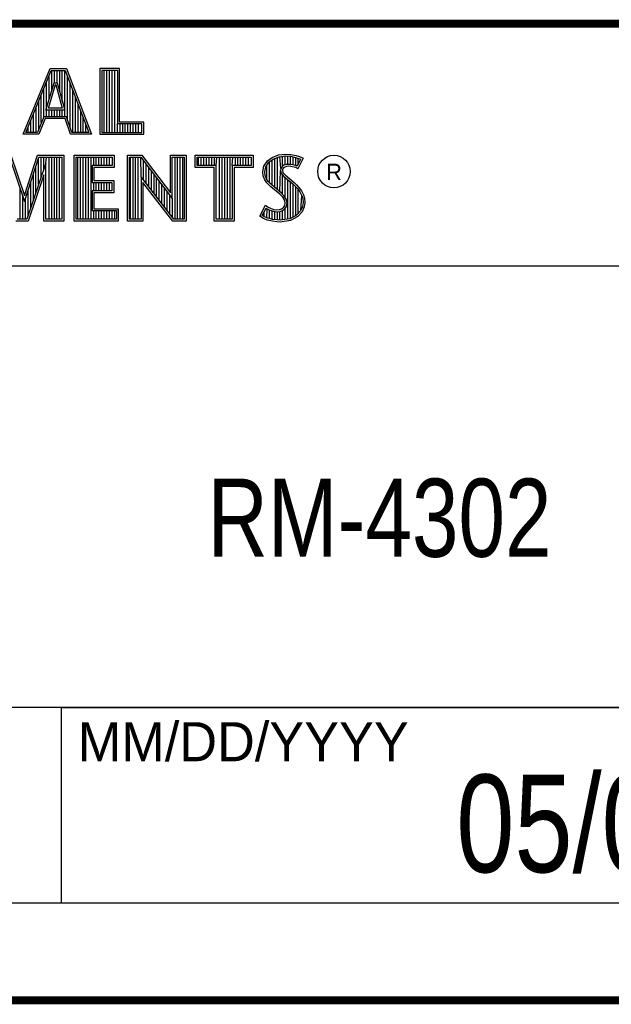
# Model space of a CAD drawing. Header units: inches. Extents: x 0 to 34, y 0 to 22.
# Tile 36 of 56: x 30 to 31.5, y 0.5 to 3. Entities that reach past the tile are written whole.
import ezdxf

# ---------------------------------------------------------------- set-up
doc = ezdxf.new("R2010")
doc.units = ezdxf.units.IN
doc.header["$LTSCALE"] = 1.87
doc.header["$MEASUREMENT"] = 0
doc.layers.get('0').update_dxf_attribs({"linetype": 'CONTINUOUS'})
doc.layers.add('NOTE', color=7, linetype='CONTINUOUS')
doc.styles.get("Standard").update_dxf_attribs({"font": 'txt', "width": 0.8})
doc.styles.add('TEXTSTYLE_2', font='txt')

msp = doc.modelspace()

# ---------------------------------------------------------------- linework, layer by layer
at = {"color": 2, "linetype": 'CONTINUOUS'}
for p, q in [((28.3793, 3.0003), (33.5093, 3.0003)), ((30.0324, 2.7167), (30.1013, 2.8851)), ((30.0397, 2.7216), (30.1045, 2.8802)), ((30.1013, 2.8851), (30.1438, 2.8851)), ((30.1045, 2.8802), (30.1404, 2.8802)), ((30.106, 2.8287), (30.106, 2.8802)), ((30.1127, 2.8486), (30.1127, 2.8802)), ((30.1194, 2.8486), (30.1194, 2.8802)), ((30.1261, 2.8259), (30.1261, 2.8802)), ((30.1328, 2.8013), (30.1328, 2.8802)), ((30.1395, 2.7618), (30.1395, 2.8802)), ((30.1404, 2.8802), (30.2006, 2.7216)), ((30.1438, 2.8851), (30.2077, 2.7167)), ((30.2795, 2.8851), (30.2287, 2.8851)), ((30.2287, 2.8851), (30.2287, 2.7167)), ((30.2747, 2.8802), (30.2336, 2.8802)), ((30.2336, 2.8802), (30.2336, 2.7216)), ((30.2402, 2.7216), (30.2402, 2.8802)), ((30.2469, 2.7216), (30.2469, 2.8802)), ((30.2536, 2.7216), (30.2536, 2.8802)), ((30.2603, 2.7216), (30.2603, 2.8802)), ((30.267, 2.7216), (30.267, 2.8802)), ((30.2747, 2.7432), (30.2747, 2.8802)), ((30.2795, 2.7481), (30.2795, 2.8851)), ((30.0905, 2.7787), (30.1121, 2.8486)), ((30.0925, 2.7618), (30.0925, 2.8509)), ((30.0992, 2.807), (30.0992, 2.8673)), ((30.1121, 2.8486), (30.1199, 2.8486)), ((30.1199, 2.8486), (30.1389, 2.7787)), ((30.1462, 2.7548), (30.1462, 2.8649)), ((30.0858, 2.7618), (30.0858, 2.8345)), ((30.0971, 2.7836), (30.1157, 2.8438)), ((30.1157, 2.8438), (30.1162, 2.8438)), ((30.1162, 2.8438), (30.1325, 2.7836)), ((30.1529, 2.7349), (30.1529, 2.8472)), ((30.1597, 2.7216), (30.1597, 2.8295)), ((30.0724, 2.73), (30.0724, 2.8016)), ((30.0791, 2.7467), (30.0791, 2.818)), ((30.1664, 2.7216), (30.1664, 2.8118)), ((30.0657, 2.7216), (30.0657, 2.7852)), ((30.1389, 2.7787), (30.0905, 2.7787)), ((30.1325, 2.7836), (30.0971, 2.7836)), ((30.0992, 2.7618), (30.0992, 2.7787)), ((30.106, 2.7618), (30.106, 2.7787)), ((30.1127, 2.7618), (30.1127, 2.7787)), ((30.1194, 2.7618), (30.1194, 2.7787)), ((30.1261, 2.7618), (30.1261, 2.7787)), ((30.1328, 2.7618), (30.1328, 2.7787)), ((30.1731, 2.7216), (30.1731, 2.7942)), ((30.1798, 2.7216), (30.1798, 2.7765)), ((30.0523, 2.7216), (30.0523, 2.7524)), ((30.059, 2.7216), (30.059, 2.7688)), ((30.0852, 2.7618), (30.069, 2.7216)), ((30.0885, 2.7569), (30.0723, 2.7167)), ((30.1439, 2.7618), (30.0852, 2.7618)), ((30.1404, 2.7569), (30.0885, 2.7569)), ((30.1539, 2.7167), (30.1404, 2.7569)), ((30.1574, 2.7216), (30.1439, 2.7618)), ((30.1865, 2.7216), (30.1865, 2.7588)), ((30.3412, 2.7481), (30.2795, 2.7481)), ((30.3412, 2.7167), (30.3412, 2.7481)), ((30.0456, 2.7216), (30.0456, 2.7359)), ((30.1932, 2.7216), (30.1932, 2.7411)), ((30.2737, 2.7216), (30.2737, 2.7432)), ((30.3363, 2.7432), (30.2747, 2.7432)), ((30.2805, 2.7216), (30.2805, 2.7432)), ((30.2872, 2.7216), (30.2872, 2.7432)), ((30.2939, 2.7216), (30.2939, 2.7432)), ((30.3006, 2.7216), (30.3006, 2.7432)), ((30.3073, 2.7216), (30.3073, 2.7432)), ((30.314, 2.7216), (30.314, 2.7432)), ((30.3207, 2.7216), (30.3207, 2.7432)), ((30.3274, 2.7216), (30.3274, 2.7432)), ((30.3363, 2.7216), (30.3363, 2.7432)), ((30.0723, 2.7167), (30.0324, 2.7167)), ((30.069, 2.7216), (30.0397, 2.7216)), ((30.2077, 2.7167), (30.1539, 2.7167)), ((30.2006, 2.7216), (30.1574, 2.7216)), ((30.2287, 2.7167), (30.3412, 2.7167)), ((30.2336, 2.7216), (30.3363, 2.7216)), ((29.9975, 2.6584), (30.0362, 2.5443)), ((30.001, 2.6632), (30.0361, 2.5598)), ((30.0361, 2.5598), (30.0693, 2.6632)), ((30.0362, 2.5443), (30.0729, 2.6584)), ((30.0693, 2.6632), (30.1367, 2.6632)), ((30.0721, 2.5879), (30.0721, 2.656)), ((30.0729, 2.6584), (30.1319, 2.6584)), ((30.0788, 2.6077), (30.0788, 2.6584)), ((30.0855, 2.6275), (30.0855, 2.6584)), ((30.0906, 2.6424), (30.0923, 2.6584)), ((30.099, 2.4996), (30.099, 2.6584)), ((30.1057, 2.4996), (30.1057, 2.6584)), ((30.1124, 2.4996), (30.1124, 2.6584)), ((30.1191, 2.4996), (30.1191, 2.6584)), ((30.1258, 2.4996), (30.1258, 2.6584)), ((30.1319, 2.6584), (30.1319, 2.4996)), ((30.1367, 2.6632), (30.1367, 2.4947)), ((30.1633, 2.6632), (30.2653, 2.6632)), ((30.1633, 2.4947), (30.1633, 2.6632)), ((30.1682, 2.6584), (30.2604, 2.6584)), ((30.1682, 2.4996), (30.1682, 2.6584)), ((30.1728, 2.4996), (30.1728, 2.6584)), ((30.1795, 2.4996), (30.1795, 2.6584)), ((30.1862, 2.4996), (30.1862, 2.6584)), ((30.1929, 2.4996), (30.1929, 2.6584)), ((30.1996, 2.4996), (30.1996, 2.6584)), ((30.2064, 2.4996), (30.2064, 2.6584)), ((30.2131, 2.6366), (30.2131, 2.6584)), ((30.2198, 2.6366), (30.2198, 2.6584)), ((30.2265, 2.6366), (30.2265, 2.6584)), ((30.2332, 2.6366), (30.2332, 2.6584)), ((30.2399, 2.6366), (30.2399, 2.6584)), ((30.2466, 2.6366), (30.2466, 2.6584)), ((30.2533, 2.6366), (30.2533, 2.6584)), ((30.2604, 2.6584), (30.2604, 2.6366)), ((30.2653, 2.6632), (30.2653, 2.6318)), ((30.2995, 2.6633), (30.3363, 2.6633)), ((30.2995, 2.4947), (30.2995, 2.6633)), ((30.3044, 2.6584), (30.3339, 2.6584)), ((30.3044, 2.4996), (30.3044, 2.6584)), ((30.307, 2.4996), (30.307, 2.6584)), ((30.3137, 2.4996), (30.3137, 2.6584)), ((30.3204, 2.4996), (30.3204, 2.6584)), ((30.3272, 2.4996), (30.3272, 2.6584)), ((30.3339, 2.6584), (30.4141, 2.5527)), ((30.3343, 2.608), (30.3339, 2.6584)), ((30.3363, 2.6633), (30.4092, 2.5672)), ((30.3406, 2.5998), (30.3406, 2.6496)), ((30.4092, 2.6633), (30.4493, 2.6633)), ((30.4092, 2.5672), (30.4092, 2.6633)), ((30.4141, 2.6584), (30.4444, 2.6584)), ((30.4141, 2.5527), (30.4141, 2.6584)), ((30.4211, 2.4996), (30.4211, 2.6584)), ((30.4278, 2.4996), (30.4278, 2.6584)), ((30.4345, 2.4996), (30.4345, 2.6584)), ((30.4413, 2.4996), (30.4413, 2.6584)), ((30.4444, 2.6584), (30.4444, 2.4996)), ((30.4493, 2.6633), (30.4493, 2.4947)), ((30.4728, 2.6631), (30.6211, 2.6631)), ((30.4728, 2.6317), (30.4728, 2.6631)), ((30.4776, 2.6583), (30.6162, 2.6583)), ((30.4776, 2.6366), (30.4776, 2.6583)), ((30.4815, 2.6366), (30.4815, 2.6583)), ((30.4882, 2.6366), (30.4882, 2.6583)), ((30.495, 2.6366), (30.495, 2.6583)), ((30.5017, 2.6366), (30.5017, 2.6583)), ((30.5084, 2.6366), (30.5084, 2.6583)), ((30.5151, 2.6366), (30.5151, 2.6583)), ((30.5218, 2.6366), (30.5218, 2.6583)), ((30.5263, 2.6366), (30.5285, 2.6583)), ((30.5352, 2.4996), (30.5352, 2.6583)), ((30.5419, 2.4996), (30.5419, 2.6583)), ((30.5486, 2.4996), (30.5486, 2.6583)), ((30.5554, 2.4996), (30.5554, 2.6583)), ((30.5621, 2.4996), (30.5621, 2.6583)), ((30.5676, 2.6366), (30.5688, 2.6583)), ((30.5755, 2.6366), (30.5755, 2.6583)), ((30.5822, 2.6366), (30.5822, 2.6583)), ((30.5889, 2.6366), (30.5889, 2.6583)), ((30.5956, 2.6366), (30.5956, 2.6583)), ((30.6023, 2.6366), (30.6023, 2.6583)), ((30.609, 2.6366), (30.609, 2.6583)), ((30.6162, 2.6583), (30.6162, 2.6366)), ((30.6211, 2.6631), (30.6211, 2.6317)), ((30.6487, 2.6355), (30.6577, 2.6488)), ((30.6577, 2.6488), (30.6695, 2.6575)), ((30.6612, 2.6454), (30.6719, 2.6532)), ((30.6627, 2.5927), (30.6627, 2.6465)), ((30.6695, 2.6575), (30.6863, 2.6642)), ((30.6695, 2.586), (30.6695, 2.6514)), ((30.6719, 2.6532), (30.6875, 2.6594)), ((30.6762, 2.5804), (30.6762, 2.6549)), ((30.6829, 2.5748), (30.6829, 2.6576)), ((30.6863, 2.6642), (30.7049, 2.6662)), ((30.6875, 2.6594), (30.705, 2.6613)), ((30.6917, 2.629), (30.6896, 2.6596)), ((30.6963, 2.635), (30.6963, 2.6604)), ((30.703, 2.6384), (30.703, 2.6611)), ((30.7049, 2.6662), (30.7173, 2.6653)), ((30.705, 2.6613), (30.7166, 2.6605)), ((30.7097, 2.6396), (30.7097, 2.661)), ((30.7164, 2.6396), (30.7164, 2.6605)), ((30.7166, 2.6605), (30.7296, 2.6577)), ((30.7173, 2.6653), (30.7309, 2.6624)), ((30.7231, 2.6385), (30.7231, 2.6591)), ((30.7296, 2.6577), (30.7375, 2.655)), ((30.7299, 2.6368), (30.7299, 2.6576)), ((30.7309, 2.6624), (30.7393, 2.6595)), ((30.742, 2.6529), (30.7333, 2.6355)), ((30.7486, 2.6552), (30.7353, 2.6286)), ((30.7366, 2.642), (30.7366, 2.6553)), ((30.7375, 2.655), (30.742, 2.6529)), ((30.7393, 2.6595), (30.7486, 2.6552)), ((30.0906, 2.6424), (30.0422, 2.4996)), ((30.0654, 2.568), (30.0654, 2.6351)), ((30.0906, 2.4996), (30.0906, 2.6424)), ((30.2604, 2.6366), (30.209, 2.6366)), ((30.209, 2.6366), (30.209, 2.5936)), ((30.2653, 2.6318), (30.2138, 2.6318)), ((30.2138, 2.6318), (30.2138, 2.5985)), ((30.3473, 2.5911), (30.3473, 2.6408)), ((30.354, 2.5824), (30.354, 2.6319)), ((30.3607, 2.5737), (30.3607, 2.6231)), ((30.5214, 2.6317), (30.4728, 2.6317)), ((30.5263, 2.6366), (30.4776, 2.6366)), ((30.5214, 2.4947), (30.5214, 2.6317)), ((30.5263, 2.4996), (30.5263, 2.6366)), ((30.6162, 2.6366), (30.5676, 2.6366)), ((30.5676, 2.6366), (30.5676, 2.4996)), ((30.6211, 2.6317), (30.5724, 2.6317)), ((30.5724, 2.6317), (30.5724, 2.4947)), ((30.6458, 2.621), (30.6487, 2.6355)), ((30.6469, 2.61), (30.6458, 2.621)), ((30.6507, 2.6208), (30.6533, 2.6336)), ((30.6517, 2.6112), (30.6507, 2.6208)), ((30.6533, 2.6336), (30.6612, 2.6454)), ((30.656, 2.5999), (30.656, 2.6377)), ((30.6896, 2.5692), (30.6912, 2.6242)), ((30.6917, 2.629), (30.6912, 2.6242)), ((30.6912, 2.6242), (30.6928, 2.6171)), ((30.6949, 2.634), (30.6917, 2.629)), ((30.6995, 2.6373), (30.6949, 2.634)), ((30.6965, 2.6274), (30.6962, 2.6245)), ((30.6962, 2.6245), (30.6973, 2.6193)), ((30.6985, 2.6306), (30.6965, 2.6274)), ((30.7017, 2.6329), (30.6985, 2.6306)), ((30.7056, 2.6392), (30.6995, 2.6373)), ((30.7066, 2.6344), (30.7017, 2.6329)), ((30.7117, 2.6398), (30.7056, 2.6392)), ((30.7118, 2.6349), (30.7066, 2.6344)), ((30.7179, 2.6395), (30.7117, 2.6398)), ((30.7173, 2.6346), (30.7118, 2.6349)), ((30.726, 2.6329), (30.7173, 2.6346)), ((30.7272, 2.6376), (30.7179, 2.6395)), ((30.7306, 2.6315), (30.726, 2.6329)), ((30.7327, 2.6359), (30.7272, 2.6376)), ((30.7353, 2.6286), (30.7306, 2.6315)), ((30.7333, 2.6355), (30.7327, 2.6359)), ((30.0857, 2.6128), (30.0457, 2.4947)), ((30.0587, 2.5482), (30.0587, 2.6142)), ((30.0857, 2.4947), (30.0857, 2.6128)), ((30.2138, 2.5985), (30.2644, 2.5985)), ((30.2644, 2.5985), (30.2644, 2.5669)), ((30.4177, 2.4996), (30.3343, 2.608)), ((30.3343, 2.608), (30.3343, 2.4996)), ((30.3674, 2.5649), (30.3674, 2.6142)), ((30.3741, 2.5562), (30.3741, 2.6054)), ((30.3809, 2.5475), (30.3809, 2.5966)), ((30.6507, 2.6002), (30.6469, 2.61)), ((30.6559, 2.5927), (30.6507, 2.6002)), ((30.6551, 2.6025), (30.6517, 2.6112)), ((30.6597, 2.5958), (30.6551, 2.6025)), ((30.6637, 2.5918), (30.6597, 2.5958)), ((30.6928, 2.6171), (30.6999, 2.6083)), ((30.6963, 2.563), (30.6963, 2.6128)), ((30.6973, 2.6193), (30.7034, 2.6118)), ((30.6999, 2.6083), (30.7224, 2.5896)), ((30.703, 2.5548), (30.703, 2.6058)), ((30.7034, 2.6118), (30.7257, 2.5932)), ((30.7097, 2.4997), (30.7097, 2.6002)), ((30.0251, 2.4996), (30.0251, 2.5769)), ((30.0453, 2.5086), (30.0453, 2.5724)), ((30.052, 2.5284), (30.052, 2.5933)), ((30.209, 2.5936), (30.2595, 2.5936)), ((30.2595, 2.5718), (30.209, 2.5718)), ((30.209, 2.5718), (30.209, 2.5214)), ((30.2131, 2.5718), (30.2131, 2.5936)), ((30.2198, 2.5718), (30.2198, 2.5936)), ((30.2265, 2.5718), (30.2265, 2.5936)), ((30.2332, 2.5718), (30.2332, 2.5936)), ((30.2399, 2.5718), (30.2399, 2.5936)), ((30.2466, 2.5718), (30.2466, 2.5936)), ((30.2533, 2.5718), (30.2533, 2.5936)), ((30.2595, 2.5936), (30.2595, 2.5718)), ((30.4153, 2.4947), (30.3392, 2.5937)), ((30.3392, 2.5937), (30.3392, 2.4947)), ((30.3876, 2.5388), (30.3876, 2.5877)), ((30.3943, 2.5301), (30.3943, 2.5789)), ((30.6661, 2.5825), (30.6559, 2.5927)), ((30.6694, 2.5861), (30.6637, 2.5918)), ((30.6892, 2.5631), (30.6661, 2.5825)), ((30.6925, 2.5667), (30.6694, 2.5861)), ((30.7164, 2.5006), (30.7164, 2.5946)), ((30.7224, 2.5896), (30.7283, 2.5837)), ((30.7231, 2.5049), (30.7231, 2.5889)), ((30.7257, 2.5932), (30.7318, 2.5872)), ((30.7283, 2.5837), (30.7342, 2.5776)), ((30.7299, 2.5074), (30.7299, 2.5821)), ((30.7318, 2.5872), (30.7379, 2.5808)), ((30.7342, 2.5776), (30.7407, 2.5692)), ((30.7366, 2.5148), (30.7366, 2.5745)), ((30.7379, 2.5808), (30.7448, 2.5718)), ((30.7448, 2.5718), (30.7501, 2.5614)), ((30.0318, 2.4996), (30.0318, 2.5572)), ((30.0386, 2.4996), (30.0386, 2.5515)), ((30.2644, 2.5669), (30.2138, 2.5669)), ((30.2138, 2.5669), (30.2138, 2.5263)), ((30.401, 2.5213), (30.401, 2.57)), ((30.4077, 2.5126), (30.4077, 2.5612)), ((30.4144, 2.5039), (30.4144, 2.5523)), ((30.6968, 2.5556), (30.6892, 2.5631)), ((30.7006, 2.5587), (30.6925, 2.5667)), ((30.7011, 2.5487), (30.6968, 2.5556)), ((30.7056, 2.5506), (30.7006, 2.5587)), ((30.7031, 2.5414), (30.7011, 2.5487)), ((30.7081, 2.5416), (30.7056, 2.5506)), ((30.7407, 2.5692), (30.7455, 2.5596)), ((30.7433, 2.5222), (30.7455, 2.5596)), ((30.7455, 2.5596), (30.7478, 2.5521)), ((30.7478, 2.5521), (30.7486, 2.5419)), ((30.7501, 2.5614), (30.7527, 2.553)), ((30.7527, 2.553), (30.7535, 2.5417)), ((30.209, 2.5214), (30.271, 2.5214)), ((30.2131, 2.4996), (30.2131, 2.5214)), ((30.2138, 2.5263), (30.2759, 2.5263)), ((30.2198, 2.4996), (30.2198, 2.5214)), ((30.2265, 2.4996), (30.2265, 2.5214)), ((30.2332, 2.4996), (30.2332, 2.5214)), ((30.2399, 2.4996), (30.2399, 2.5214)), ((30.2466, 2.4996), (30.2466, 2.5214)), ((30.2533, 2.4996), (30.2533, 2.5214)), ((30.26, 2.4996), (30.26, 2.5214)), ((30.2668, 2.4996), (30.2668, 2.5214)), ((30.271, 2.5214), (30.271, 2.4996)), ((30.2759, 2.5263), (30.2759, 2.4947)), ((30.638, 2.5073), (30.653, 2.535)), ((30.6444, 2.5088), (30.6547, 2.5278)), ((30.653, 2.535), (30.6594, 2.5304)), ((30.6547, 2.5278), (30.6569, 2.5262)), ((30.656, 2.5023), (30.6569, 2.5262)), ((30.6569, 2.5262), (30.6639, 2.5227)), ((30.6594, 2.5304), (30.6658, 2.5272)), ((30.6627, 2.5008), (30.6627, 2.5231)), ((30.6639, 2.5227), (30.6731, 2.5196)), ((30.6658, 2.5272), (30.6742, 2.5243)), ((30.6695, 2.4993), (30.6695, 2.5208)), ((30.6742, 2.5243), (30.6817, 2.5235)), ((30.6817, 2.5235), (30.6887, 2.524)), ((30.6887, 2.524), (30.6939, 2.5261)), ((30.6898, 2.5192), (30.6962, 2.5217)), ((30.6939, 2.5261), (30.6988, 2.5295)), ((30.6962, 2.5217), (30.7024, 2.5261)), ((30.6963, 2.4979), (30.6963, 2.5218)), ((30.6988, 2.5295), (30.7017, 2.5342)), ((30.7017, 2.5342), (30.7031, 2.5414)), ((30.7024, 2.5261), (30.7063, 2.5323)), ((30.703, 2.4988), (30.703, 2.5266)), ((30.7063, 2.5323), (30.7081, 2.5416)), ((30.7421, 2.521), (30.7322, 2.51)), ((30.7471, 2.5321), (30.7421, 2.521)), ((30.7518, 2.5307), (30.7463, 2.5183)), ((30.7486, 2.5419), (30.7471, 2.5321)), ((30.7535, 2.5417), (30.7518, 2.5307)), ((30.0422, 2.4996), (30.0169, 2.4996)), ((30.1319, 2.4996), (30.0906, 2.4996)), ((30.271, 2.4996), (30.1682, 2.4996)), ((30.3343, 2.4996), (30.3044, 2.4996)), ((30.4444, 2.4996), (30.4177, 2.4996)), ((30.5676, 2.4996), (30.5263, 2.4996)), ((30.6475, 2.5009), (30.638, 2.5073)), ((30.6498, 2.5052), (30.6444, 2.5088)), ((30.6568, 2.4971), (30.6475, 2.5009)), ((30.6493, 2.5054), (30.6493, 2.518)), ((30.6582, 2.5018), (30.6498, 2.5052)), ((30.6704, 2.4942), (30.6568, 2.4971)), ((30.6713, 2.499), (30.6582, 2.5018)), ((30.6824, 2.4974), (30.6713, 2.499)), ((30.6731, 2.5196), (30.6816, 2.5186)), ((30.6762, 2.4983), (30.6762, 2.5192)), ((30.6816, 2.5186), (30.6898, 2.5192)), ((30.6902, 2.4971), (30.6824, 2.4974)), ((30.6829, 2.4973), (30.6829, 2.5184)), ((30.6896, 2.497), (30.6896, 2.5192)), ((30.7152, 2.5004), (30.6902, 2.4971)), ((30.7167, 2.4957), (30.6904, 2.4922)), ((30.7322, 2.51), (30.7152, 2.5004)), ((30.7353, 2.5061), (30.7167, 2.4957)), ((30.7463, 2.5183), (30.7353, 2.5061)), ((30.0457, 2.4947), (30.0135, 2.4947)), ((30.1367, 2.4947), (30.0857, 2.4947)), ((30.2759, 2.4947), (30.1633, 2.4947)), ((30.3392, 2.4947), (30.2995, 2.4947)), ((30.4493, 2.4947), (30.4153, 2.4947)), ((30.5724, 2.4947), (30.5214, 2.4947)), ((30.682, 2.4925), (30.6704, 2.4942)), ((30.6904, 2.4922), (30.682, 2.4925)), ((28.7231, 2.38), (33.5, 2.38)), ((28.3793, 1.2503), (33.5093, 1.2503)), ((30.13, 1.2499), (33.49, 1.2499)), ((30.13, 1.2499), (30.13, 0.7499)), ((28.38, 0.75), (33.5, 0.75)), ((30.13, 0.7499), (33.49, 0.7499))]:
    msp.add_line(p, q, dxfattribs=at)
at = {"color": 7, "linetype": 'CONTINUOUS', "const_width": 0.02}
for points in [[(25.58, 3), (33.5, 3)], [(0.5, 0.5), (33.5, 0.5)]]:
    msp.add_lwpolyline(points, dxfattribs=at)
at = {"color": 2, "linetype": 'CONTINUOUS'}
msp.add_circle((30.8277, 2.6214), 0.0416, dxfattribs=at)

# ---------------------------------------------------------------- texts
at = {"color": 2, "linetype": 'CONTINUOUS', "attachment_point": 1, "line_spacing_factor": 0.9, "style": 'TEXTSTYLE_2'}
for s, insert, char_height, width in [('R', (30.8076, 2.6413), 0.042, 0.041979), ('MM/DD/YYYY', (30.1721, 1.2121), 0.1, 1)]:
    msp.add_mtext(s, dxfattribs=dict(at, insert=insert, char_height=char_height, width=width))
at = {"layer": 'NOTE', "color": 7, "linetype": 'CONTINUOUS', "attachment_point": 2, "line_spacing_factor": 0.9}
for s, insert, char_height, width in [('RM-4302\\H0.125; ', (30.9443, 1.8353), 0.2, 1.22), ('05/04/2016', (31.81, 1.078), 0.25, 2)]:
    msp.add_mtext(s, dxfattribs=dict(at, insert=insert, char_height=char_height, width=width))

doc.saveas('drawing.dxf')
